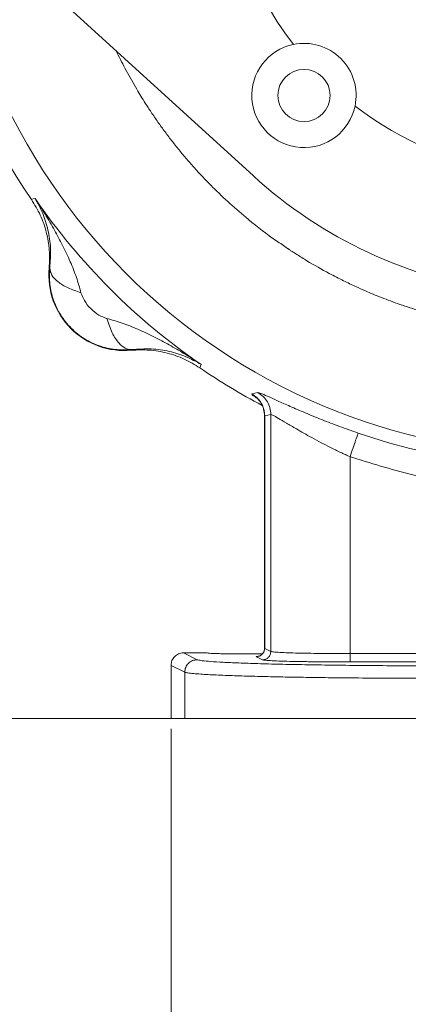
# Model space of a CAD drawing. Header units: inches. Extents: x 0.3 to 33.9, y 0.2 to 21.7.
# Tile 3 of 26: x 4 to 5.9, y 4.8 to 9.6. Entities that reach past the tile are written whole.
import ezdxf

# ---------------------------------------------------------------- set-up
doc = ezdxf.new("R2010")
doc.units = ezdxf.units.IN
doc.header["$MEASUREMENT"] = 0
doc.layers.add('SLD-0', color=7, linetype='Continuous', lineweight=15)
doc.styles.add('SLDTEXTSTYLE0', font='TXT', dxfattribs={"width": 0.75})
doc.dimstyles.new('SLDDIMSTYLE0', dxfattribs={"dimtxt": 0.25, "dimasz": 0.13, "dimexe": 0, "dimexo": 0.0625, "dimgap": 0.0625, "dimtad": 0, "dimtih": 1, "dimtoh": 1, "dimdec": 4, "dimrnd": 1e-09, "dimzin": 12, "dimdsep": 46, "dimtxsty": 'SLDTEXTSTYLE0', "dimsah": 1, "dimcen": 0.09, "dimadec": 0, "dimazin": 3, "dimtfac": 1, "dimtdec": 4, "dimtofl": 0, "dimtmove": 0, "dimatfit": 3, "dimfxl": 1, "dimfrac": 2, "dimtolj": 1, "dimtzin": 12, "dimarcsym": 0})

# ---------------------------------------------------------------- blocks, each defined once
blk = doc.blocks.new('*D12')
at = {"layer": 'SLD-0'}
for p, q in [((3.5638, 10.3853), (3.5638, 2.0898)), ((7.8938, 6.3962), (7.8938, 2.0898)), ((5.2497, 2.2516), (5.1989, 2.2516)), ((5.1989, 2.2516), (5.1989, 1.8547)), ((6.2079, 2.2516), (6.2587, 2.2516)), ((6.2587, 2.2516), (6.2587, 1.8547)), ((3.5638, 2.2148), (5.1101, 2.2148)), ((7.8938, 2.2148), (6.3474, 2.2148)), ((5.1989, 1.8547), (5.2497, 1.8547)), ((6.2587, 1.8547), (6.2079, 1.8547))]:
    blk.add_line(p, q, dxfattribs=at)
for points in [[(3.5638, 2.2148), (3.6938, 2.1948), (3.6938, 2.2348)], [(7.8938, 2.2148), (7.7638, 2.2348), (7.7638, 2.1948)]]:
    blk.add_solid(points, dxfattribs=at)
at = {"layer": 'SLD-0', "char_height": 0.25, "attachment_point": 1, "style": 'SLDTEXTSTYLE0'}
for s, insert in [('4.33', (5.3039, 2.6247, 0.0039)), ('110.0', (5.3131, 2.177, 0.0039))]:
    blk.add_mtext(s, dxfattribs=dict(at, insert=insert))
blk = doc.blocks.new('*D14')
at = {"layer": 'SLD-0'}
for p, q in [((7.8938, 6.3962), (7.8938, 3.2709)), ((4.7688, 6.1607), (4.7688, 3.2709)), ((5.9445, 3.4327), (5.8938, 3.4327)), ((5.8938, 3.4327), (5.8938, 3.0358)), ((6.718, 3.4327), (6.7688, 3.4327)), ((6.7688, 3.4327), (6.7688, 3.0358)), ((4.7688, 3.3959), (5.805, 3.3959)), ((7.8938, 3.3959), (6.8576, 3.3959)), ((5.8938, 3.0358), (5.9445, 3.0358)), ((6.7688, 3.0358), (6.718, 3.0358))]:
    blk.add_line(p, q, dxfattribs=at)
for points in [[(4.7688, 3.3959), (4.8988, 3.3759), (4.8988, 3.4159)], [(7.8938, 3.3959), (7.7638, 3.4159), (7.7638, 3.3759)]]:
    blk.add_solid(points, dxfattribs=at)
at = {"layer": 'SLD-0', "char_height": 0.25, "attachment_point": 1, "style": 'SLDTEXTSTYLE0'}
for s, insert in [('3.13', (5.9064, 3.8058, -0.972)), ('79.4', (6.008, 3.3581, -0.972))]:
    blk.add_mtext(s, dxfattribs=dict(at, insert=insert))
blk = doc.blocks.new('*D17')
at = {"layer": 'SLD-0'}
for p, q in [((5.58, 10.4353), (2.1002, 10.4353)), ((2.2252, 10.4353), (2.2252, 8.7339)), ((1.7461, 8.3598), (1.6953, 8.3598)), ((1.6953, 8.3598), (1.6953, 7.963)), ((2.7043, 8.3598), (2.7551, 8.3598)), ((2.7551, 8.3598), (2.7551, 7.963)), ((1.6953, 7.963), (1.7461, 7.963)), ((2.7551, 7.963), (2.7043, 7.963)), ((2.2252, 6.2107), (2.2252, 7.9122)), ((4.7846, 6.2107), (2.1002, 6.2107))]:
    blk.add_line(p, q, dxfattribs=at)
for points in [[(2.2252, 10.4353), (2.2052, 10.3053), (2.2452, 10.3053)], [(2.2252, 6.2107), (2.2452, 6.3407), (2.2052, 6.3407)]]:
    blk.add_solid(points, dxfattribs=at)
at = {"layer": 'SLD-0', "char_height": 0.25, "attachment_point": 1, "style": 'SLDTEXTSTYLE0'}
for s, insert in [('4.22', (1.8004, 8.7329, -0.972)), ('107.3', (1.8096, 8.2852, -0.972))]:
    blk.add_mtext(s, dxfattribs=dict(at, insert=insert))
blk = doc.blocks.new('SW_CENTERMARKSYMBOL_0')
at = {"layer": 'SLD-0', "color": 0}
for p, q in [((0, 0.6), (0, 1.01375)), ((0, 0), (0, 0.3)), ((-0.6, 0), (-1.01375, 0)), ((0, 0), (-0.3, 0)), ((0, 0), (0, -0.3)), ((0, 0), (0.3, 0)), ((0.6, 0), (1.01375, 0)), ((0, -0.6), (0, -1.01375))]:
    blk.add_line(p, q, dxfattribs=at)

msp = doc.modelspace()

# ---------------------------------------------------------------- linework, layer by layer
at = {"color": 7, "linetype": 'Continuous', "lineweight": 15}
for p, q in [((5.16401, 8.812), (4.21975, 9.67275)), ((4.09988, 8.69895), (4.10862, 8.70162)), ((4.10862, 8.70162), (4.11707, 8.7042)), ((4.18462, 8.37005), (4.1878, 8.37022)), ((4.57867, 7.97935), (4.5785, 7.97617)), ((4.91007, 7.90017), (4.9074, 7.89143)), ((4.91265, 7.90862), (4.91007, 7.90017)), ((5.15632, 7.76646), (5.18527, 7.77308)), ((5.21726, 7.66202), (5.21726, 6.54667)), ((5.21778, 7.66171), (5.24748, 7.66791)), ((5.21778, 6.54676), (5.21778, 7.66171)), ((5.24748, 6.53192), (5.24748, 7.66791)), ((5.62696, 6.5215), (5.62696, 7.46561)), ((4.82877, 6.52522), (4.89448, 6.49238)), ((4.82877, 6.52522), (4.94027, 6.52522)), ((4.94027, 6.52522), (4.95332, 6.52342)), ((5.21778, 6.54676), (5.24748, 6.53192)), ((5.62696, 6.5215), (6.83619, 6.5215)), ((5.20754, 6.49193), (5.17783, 6.50678)), ((6.83619, 6.48151), (5.62696, 6.48151)), ((4.76877, 6.46528), (4.83457, 6.4324)), ((4.76877, 6.21072), (4.76877, 6.46528)), ((4.83457, 6.4324), (4.83457, 6.21072)), ((4.76877, 6.21072), (4.83457, 6.21072)), ((4.83457, 6.21072), (6.08285, 6.21072))]:
    msp.add_line(p, q, dxfattribs=at)
for centre, radius in [((6.64377, 10.43532), 2.95632), ((5.40634, 9.19788), 0.125)]:
    msp.add_circle(centre, radius, dxfattribs=at)
for centre, radius, start, end in [((6.64377, 10.43532), 3.08, 145.68388, 214.31612), ((6.64377, 10.43532), 1.62625, 142.38273, 217.61727), ((5.40634, 9.19788), 0.25, 101.70658, 348.29342), ((5.40634, 9.19788), 0.25, 348.29342, 101.70658), ((6.64377, 10.43532), 1.62625, 232.38273, 262.04749), ((6.64377, 10.43532), 2.19656, 227.64894, 262.32113), ((6.64377, 10.43532), 3.06284, 214.41629, 235.58371), ((4.54437, 8.33592), 0.36137, 174.58105, 275.41895), ((6.64377, 10.43532), 3.08, 235.68388, 242.15924), ((6.64377, 10.43532), 3.01903, 251.09907, 273.51443)]:
    msp.add_arc(centre, radius, start, end, dxfattribs=at)
at = {"color": 8, "linetype": 'Continuous', "lineweight": 15}
for points, knots in [([(8.77445, 9.40535), (8.75769, 9.36812), (8.73625, 9.32051), (8.70495, 9.26518), (8.68792, 9.23558), (8.6704, 9.20627), (8.65247, 9.17721), (8.63412, 9.14841), (8.61551, 9.1201), (8.59355, 9.0877), (8.56191, 9.04271), (8.51606, 8.9812), (8.46116, 8.9131), (8.40687, 8.85077), (8.36107, 8.80144), (8.26097, 8.69895), (8.09196, 8.55054), (7.83358, 8.3777), (7.62578, 8.27503), (7.48615, 8.21955), (7.42425, 8.19703), (7.35954, 8.17545), (7.29011, 8.15454), (7.21373, 8.13434), (7.14438, 8.11843), (7.089, 8.10735), (7.04244, 8.09897), (6.99238, 8.09086), (6.9271, 8.08189), (6.85137, 8.07387), (6.77482, 8.0684), (6.70621, 8.06567), (6.64175, 8.06483), (6.57433, 8.06577), (6.49704, 8.06922), (6.39806, 8.07713), (6.30713, 8.08867), (6.23763, 8.10027), (6.20817, 8.10568), (6.19476, 8.10825), (6.18839, 8.10949), (6.18528, 8.1101), (6.18375, 8.1104), (6.18299, 8.11055), (6.18261, 8.11063), (6.18242, 8.11066), (6.18232, 8.11068), (6.18228, 8.11069), (6.18225, 8.1107), (6.18224, 8.1107), (6.18223, 8.1107), (6.18223, 8.1107), (6.18223, 8.1107), (6.18223, 8.1107), (6.17966, 8.11128), (6.16823, 8.11339), (6.14251, 8.1189), (6.09949, 8.12839), (6.0401, 8.14307), (5.97634, 8.16078), (5.91662, 8.17926), (5.86689, 8.19591), (5.82166, 8.21212), (5.77878, 8.22846), (5.73891, 8.24453), (5.69748, 8.26209), (5.65012, 8.28326), (5.59201, 8.31097), (5.51354, 8.35131), (5.43907, 8.39364), (5.38041, 8.42998), (5.3533, 8.44743), (5.34029, 8.45597), (5.33392, 8.46018), (5.33076, 8.46227), (5.3292, 8.46332), (5.32842, 8.46384), (5.32803, 8.4641), (5.32783, 8.46423), (5.32773, 8.4643), (5.32768, 8.46433), (5.32766, 8.46434), (5.32765, 8.46435), (5.32764, 8.46436), (5.32764, 8.46436), (5.32764, 8.46436), (5.3106, 8.47734), (5.24481, 8.51881), (5.15291, 8.5915), (5.05131, 8.67842), (4.9812, 8.74532), (4.92744, 8.80037), (4.88784, 8.84299), (4.84929, 8.88658), (4.81184, 8.93109), (4.77549, 8.97652), (4.74027, 9.02283), (4.7062, 9.06999), (4.67452, 9.1162), (4.64035, 9.16857), (4.59958, 9.23476), (4.55474, 9.31481), (4.52253, 9.37648), (4.50784, 9.4082), (4.50628, 9.41156)], [0, 0, 0, 0, 0.023003, 0.0294227, 0.0358425, 0.0422622, 0.0486819, 0.0551016, 0.0615212, 0.0677906, 0.0771735, 0.0925422, 0.1110491, 0.1264975, 0.1391509, 0.1490088, 0.2072975, 0.265586, 0.3238752, 0.3375942, 0.3503217, 0.361021, 0.3760612, 0.3912097, 0.4055725, 0.4161889, 0.4230588, 0.4322525, 0.4447893, 0.4602192, 0.4751927, 0.4880681, 0.4989374, 0.5115494, 0.5260924, 0.542566, 0.5675403, 0.5777593, 0.5823015, 0.5844308, 0.58546, 0.5859657, 0.5862164, 0.5863412, 0.5864034, 0.5864345, 0.58645, 0.5864578, 0.5864617, 0.5864636, 0.5864646, 0.5864651, 0.5864653, 0.5864655, 0.5864656, 0.5879526, 0.5930171, 0.6012993, 0.6127989, 0.6275161, 0.6386139, 0.6480564, 0.6570903, 0.6657156, 0.6739324, 0.6813361, 0.6910889, 0.7031906, 0.7176409, 0.7408452, 0.7514793, 0.7565543, 0.7590313, 0.7602546, 0.7608625, 0.7611655, 0.7613168, 0.7613924, 0.7614301, 0.761449, 0.7614584, 0.7614632, 0.7614655, 0.7614667, 0.7614673, 0.7614676, 0.7614677, 0.7735453, 0.8052646, 0.8274374, 0.8489551, 0.8598923, 0.8708295, 0.8817667, 0.8927038, 0.9036407, 0.9145776, 0.9255144, 0.9364509, 0.9461702, 0.960782, 0.9802862, 0.9979109, 1, 1, 1, 1]), ([(5.18989, 7.74021), (5.18111, 7.74583), (5.15614, 7.76179), (5.15625, 7.76463), (5.15632, 7.76646)], [0, 0, 0, 0, 0.3518791, 1, 1, 1, 1]), ([(5.17783, 6.50678), (5.17683, 6.50774), (5.17562, 6.50891), (5.19098, 6.50998), (5.19359, 6.51016)], [0, 0, 0, 0, 0.8294321, 1, 1, 1, 1])]:
    msp.add_open_spline(points, degree=3, knots=knots, dxfattribs=at)
at = {"color": 7, "linetype": 'Continuous', "lineweight": 15}
for points, knots in [([(4.09988, 8.69895), (4.11497, 8.67427), (4.14514, 8.62492), (4.17316, 8.54246), (4.18848, 8.45673), (4.18591, 8.39894), (4.18462, 8.37005)], [0, 0, 0, 0, 0.2500121, 0.5000085, 0.7500004, 1, 1, 1, 1]), ([(4.1878, 8.37022), (4.18996, 8.40256), (4.19438, 8.4686), (4.1803, 8.5542), (4.15598, 8.63399), (4.13008, 8.68072), (4.11707, 8.7042)], [0, 0, 0, 0, 0.2382257, 0.4864852, 0.742044, 1, 1, 1, 1]), ([(4.11707, 8.7042), (4.13328, 8.67923), (4.16564, 8.62936), (4.2096, 8.55415), (4.25018, 8.47829), (4.28557, 8.40293), (4.31599, 8.32774), (4.33026, 8.27684), (4.33715, 8.25226)], [0, 0, 0, 0, 0.17854592, 0.35659575, 0.52145202, 0.69211909, 0.8513654, 1, 1, 1, 1]), ([(4.57867, 7.97935), (4.55301, 7.97836), (4.50133, 7.97635), (4.42427, 7.99488), (4.35183, 8.02931), (4.28827, 8.07995), (4.23769, 8.14351), (4.20332, 8.21586), (4.18481, 8.29288), (4.18681, 8.34455), (4.1878, 8.37022)], [0, 0, 0, 0, 0.1223429, 0.2463941, 0.3723026, 0.5002399, 0.6278785, 0.7536263, 0.8776235, 1, 1, 1, 1]), ([(4.33715, 8.25226), (4.31569, 8.25945), (4.27277, 8.27384), (4.225, 8.30369), (4.19313, 8.33675), (4.18958, 8.35907), (4.1878, 8.37022)], [0, 0, 0, 0, 0.2500076, 0.500012, 0.7500032, 1, 1, 1, 1]), ([(4.33715, 8.25226), (4.34188, 8.23951), (4.3523, 8.21146), (4.38326, 8.17479), (4.41991, 8.14383), (4.44797, 8.13342), (4.46071, 8.12869)], [0, 0, 0, 0, 0.2272902, 0.4999997, 0.7728701, 1, 1, 1, 1]), ([(4.46071, 8.12869), (4.48529, 8.12181), (4.53619, 8.10754), (4.61138, 8.07712), (4.68674, 8.04173), (4.7604, 8.00233), (4.8357, 7.95848), (4.88559, 7.92615), (4.91265, 7.90862)], [0, 0, 0, 0, 0.1486332, 0.3078778, 0.4785484, 0.6434013, 0.8065598, 1, 1, 1, 1]), ([(4.46071, 8.12869), (4.46887, 8.10478), (4.48519, 8.05694), (4.51733, 8.01026), (4.54928, 7.98338), (4.56888, 7.9807), (4.57867, 7.97935)], [0, 0, 0, 0, 0.2797928, 0.5595846, 0.7797931, 1, 1, 1, 1]), ([(4.91265, 7.90862), (4.88917, 7.92163), (4.84244, 7.94752), (4.76265, 7.97185), (4.67705, 7.98592), (4.61101, 7.98151), (4.57867, 7.97935)], [0, 0, 0, 0, 0.2579555, 0.5135144, 0.7617744, 1, 1, 1, 1]), ([(4.5785, 7.97617), (4.60739, 7.97746), (4.66518, 7.98003), (4.75091, 7.96471), (4.83337, 7.93669), (4.88272, 7.90652), (4.9074, 7.89143)], [0, 0, 0, 0, 0.2499994, 0.4999913, 0.7499873, 1, 1, 1, 1]), ([(5.15632, 7.76646), (5.16519, 7.76057), (5.18292, 7.74879), (5.20233, 7.72306), (5.21532, 7.69357), (5.21696, 7.67233), (5.21778, 7.66171)], [0, 0, 0, 0, 0.2500033, 0.5000002, 0.7499992, 1, 1, 1, 1]), ([(5.18527, 7.77308), (5.18878, 7.77246), (5.1958, 7.77122), (5.22916, 7.75691), (5.27706, 7.73529), (5.33841, 7.70773), (5.41026, 7.67657), (5.4904, 7.64365), (5.57628, 7.61046), (5.636, 7.58952), (5.66581, 7.57907)], [0, 0, 0, 0, 0.1277255, 0.2548354, 0.3809509, 0.5064396, 0.6310283, 0.7546119, 0.8775348, 1, 1, 1, 1]), ([(5.18527, 7.77308), (5.19423, 7.76721), (5.21217, 7.75547), (5.23183, 7.72965), (5.24499, 7.69998), (5.24665, 7.6786), (5.24748, 7.66791)], [0, 0, 0, 0, 0.2500029, 0.5000044, 0.7500022, 1, 1, 1, 1]), ([(5.1882, 7.73991), (5.18747, 7.74026), (5.1863, 7.7408), (5.19278, 7.7334), (5.20015, 7.72311), (5.20749, 7.70935), (5.2152, 7.68868), (5.21643, 7.67222), (5.21726, 7.66105)], [0, 0, 0, 0, 0.28046, 0.4477388, 0.5732873, 0.6789226, 0.7821456, 1, 1, 1, 1]), ([(5.20559, 7.71223), (5.20618, 7.71114), (5.20893, 7.70599), (5.21517, 7.68838), (5.21642, 7.6721), (5.21727, 7.66105)], [0, 0, 0, 0, 0.0800677, 0.3758282, 1, 1, 1, 1]), ([(5.24748, 7.66791), (5.25016, 7.66723), (5.25565, 7.66585), (5.28211, 7.65085), (5.32022, 7.62805), (5.36285, 7.60276), (5.40468, 7.57871), (5.44456, 7.55647), (5.48649, 7.53396), (5.52499, 7.51422), (5.55594, 7.49885), (5.58089, 7.48687), (5.60432, 7.47589), (5.61958, 7.46896), (5.62696, 7.46561)], [0, 0, 0, 0, 0.1193214, 0.2444647, 0.3682555, 0.493693, 0.574777, 0.6549955, 0.7469891, 0.8246596, 0.8737475, 0.9184697, 0.9605531, 1, 1, 1, 1]), ([(5.66581, 7.57907), (5.66508, 7.57694), (5.66361, 7.57266), (5.65457, 7.54624), (5.6419, 7.50925), (5.63194, 7.48016), (5.62696, 7.46561)], [0, 0, 0, 0, 0.2499999, 0.4999997, 0.7499997, 1, 1, 1, 1]), ([(5.62696, 7.46561), (5.72472, 7.43517), (5.92023, 7.37428), (6.22299, 7.32035), (6.5292, 7.29202), (6.73386, 7.29885), (6.83619, 7.30226)], [0, 0, 0, 0, 0.25, 0.5, 0.75, 1, 1, 1, 1]), ([(4.82877, 6.52522), (4.82451, 6.52495), (4.8162, 6.52444), (4.80121, 6.51942), (4.78512, 6.50844), (4.77149, 6.48885), (4.76968, 6.47316), (4.76877, 6.46528)], [0, 0, 0, 0, 0.1362726, 0.2653382, 0.5008633, 0.7492695, 1, 1, 1, 1]), ([(5.2061, 6.5202), (5.18546, 6.52006), (5.1397, 6.51973), (5.07824, 6.52009), (5.03105, 6.52073), (4.99225, 6.52156), (4.96253, 6.52266), (4.94361, 6.52397), (4.94143, 6.52478), (4.94027, 6.52522)], [0, 0, 0, 0, 0.1661451, 0.3683427, 0.4741878, 0.5828909, 0.7578994, 0.8706503, 1, 1, 1, 1]), ([(5.17783, 6.50678), (5.18306, 6.50738), (5.19352, 6.5086), (5.20672, 6.51785), (5.21596, 6.53106), (5.21717, 6.54153), (5.21778, 6.54676)], [0, 0, 0, 0, 0.25, 0.4999981, 0.7499988, 1, 1, 1, 1]), ([(5.21725, 6.54734), (5.21715, 6.54517), (5.21695, 6.54082), (5.21521, 6.53414), (5.21225, 6.52761), (5.20638, 6.51927), (5.20325, 6.51686), (5.20093, 6.51507)], [0, 0, 0, 0, 0.1134354, 0.22788, 0.3546236, 0.5187052, 1, 1, 1, 1]), ([(5.24748, 6.53192), (5.24687, 6.52669), (5.24566, 6.51622), (5.23642, 6.50301), (5.22323, 6.49376), (5.21277, 6.49254), (5.20754, 6.49193)], [0, 0, 0, 0, 0.2499976, 0.4999981, 0.7499999, 1, 1, 1, 1]), ([(5.62696, 6.5215), (5.60307, 6.52154), (5.55499, 6.52161), (5.4859, 6.52222), (5.42128, 6.52317), (5.36496, 6.52444), (5.31687, 6.52603), (5.28556, 6.52756), (5.26549, 6.52903), (5.25255, 6.53038), (5.24926, 6.53138), (5.24748, 6.53192)], [0, 0, 0, 0, 0.1241768, 0.2499053, 0.3723244, 0.4998348, 0.6193186, 0.7498019, 0.8189627, 0.9023653, 1, 1, 1, 1]), ([(5.62696, 6.48151), (5.62696, 6.48223), (5.62696, 6.48366), (5.62696, 6.49296), (5.62696, 6.50604), (5.62696, 6.51634), (5.62696, 6.5215)], [0, 0, 0, 0, 0.25000014, 0.49999781, 0.75000042, 1, 1, 1, 1]), ([(4.89448, 6.49238), (4.88664, 6.49147), (4.87095, 6.48965), (4.85116, 6.47578), (4.8373, 6.45596), (4.83548, 6.44026), (4.83457, 6.4324)], [0, 0, 0, 0, 0.2500003, 0.4999993, 0.7499993, 1, 1, 1, 1]), ([(4.89448, 6.49238), (4.89895, 6.49107), (4.90789, 6.48845), (4.94512, 6.48462), (4.99922, 6.48093), (5.07101, 6.47746), (5.15882, 6.47424), (5.26152, 6.47135), (5.37733, 6.46882), (5.5044, 6.46669), (5.64073, 6.46499), (5.78411, 6.46377), (5.93229, 6.463), (6.03268, 6.4629), (6.08285, 6.46285)], [0, 0, 0, 0, 0.0832648, 0.1667743, 0.2500393, 0.3333313, 0.4167358, 0.5000532, 0.5833526, 0.6667677, 0.7500358, 0.8333444, 0.9167187, 1, 1, 1, 1]), ([(5.62696, 6.48151), (5.60039, 6.48155), (5.54724, 6.48163), (5.47039, 6.48224), (5.39915, 6.48319), (5.33612, 6.48448), (5.28346, 6.48607), (5.24342, 6.48788), (5.21608, 6.48986), (5.21039, 6.49124), (5.20754, 6.49193)], [0, 0, 0, 0, 0.1249802, 0.249963, 0.3749512, 0.4999461, 0.6249496, 0.7499605, 0.8749782, 1, 1, 1, 1]), ([(6.08285, 6.40287), (6.03238, 6.40292), (5.93053, 6.40301), (5.77868, 6.40376), (5.64166, 6.40484), (5.52055, 6.40618), (5.41513, 6.40765), (5.31475, 6.40939), (5.23384, 6.41112), (5.16976, 6.41273), (5.11976, 6.41414), (5.07188, 6.41568), (5.02666, 6.41733), (4.98465, 6.4191), (4.9452, 6.42105), (4.90785, 6.4233), (4.87402, 6.42595), (4.84613, 6.42902), (4.83857, 6.43123), (4.83457, 6.4324)], [0, 0, 0, 0, 0.0797533, 0.1609254, 0.2435171, 0.3064113, 0.3701053, 0.4345992, 0.4998935, 0.5384609, 0.5782726, 0.6193288, 0.6616293, 0.7051742, 0.7499635, 0.8003946, 0.8588792, 0.9254152, 1, 1, 1, 1])]:
    msp.add_open_spline(points, degree=3, knots=knots, dxfattribs=at)

# ---------------------------------------------------------------- block references
at = {"layer": 'SLD-0'}
msp.add_blockref('SW_CENTERMARKSYMBOL_0', (6.64377, 10.43532), dxfattribs=at)

# ---------------------------------------------------------------- dimensions: what is measured, and where the dimension line sits
dim = msp.add_linear_dim(base=(2.22519, 6.21072), p1=(5.63002, 10.43532), p2=(4.83457, 6.21072), angle=90, dimstyle='SLDDIMSTYLE0', dxfattribs=at)
dim.commit()
dim.dimension.update_dxf_attribs({"geometry": '*D17', "text_midpoint": (2.22519, 8.32302), "dimtype": 160})
for base, p1, p2, picture, middle in [((7.89377, 2.21482), (3.56377, 10.43532), (7.89377, 6.44622), '*D12', (5.72877, 2.21482)), ((4.76877, 3.39592), (7.89377, 6.44622), (4.76877, 6.21072), '*D14', (6.33127, 3.39592))]:
    dim = msp.add_linear_dim(base=base, p1=p1, p2=p2, dimstyle='SLDDIMSTYLE0', dxfattribs=at)
    dim.commit()
    dim.dimension.update_dxf_attribs({"geometry": picture, "text_midpoint": middle, "dimtype": 160})

doc.saveas('drawing.dxf')
